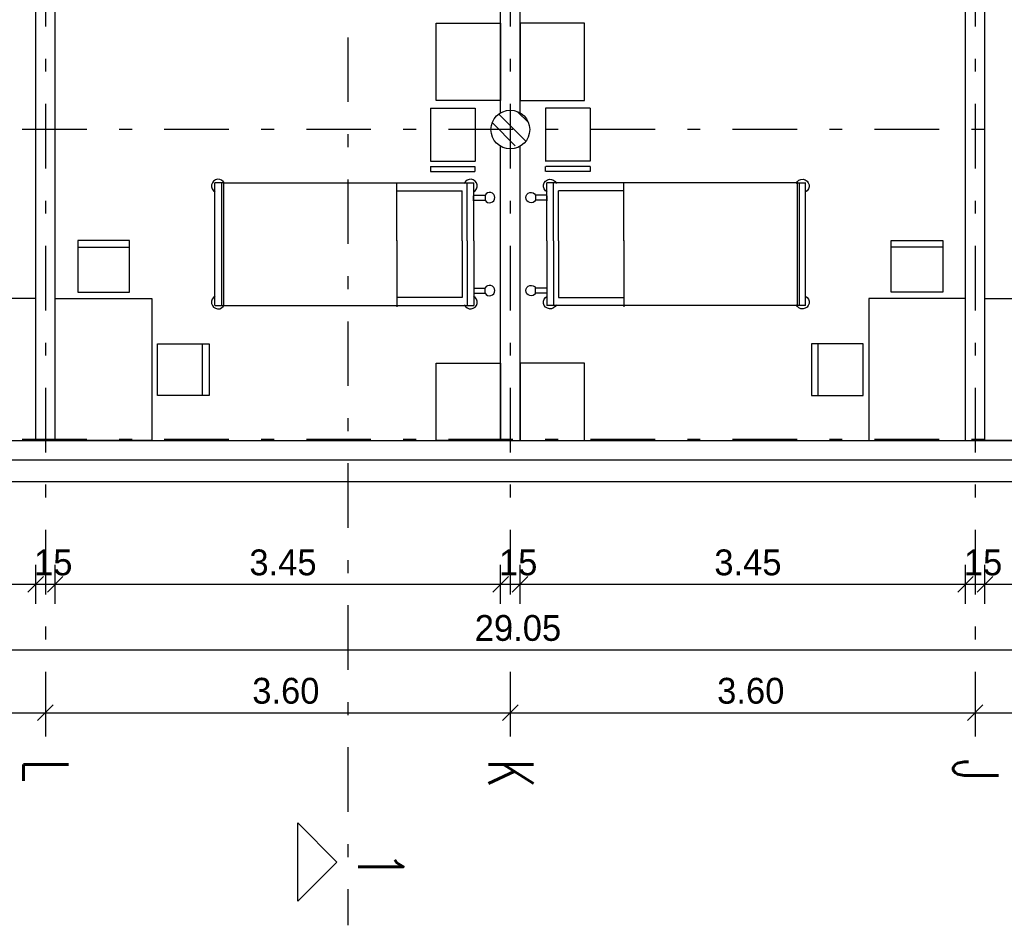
# Model space of a CAD drawing. Extents: x -1702.1 to -1638.5, y 1185.1 to 1220.8.
# Tile 12 of 50: x -1683.2 to -1675.6, y 1185.1 to 1192.2. Entities that reach past the tile are written whole.
import ezdxf

# ---------------------------------------------------------------- set-up
doc = ezdxf.new("R2010")
doc.units = 0
doc.header["$MEASUREMENT"] = 0
doc.linetypes.add('DASHDOT', pattern=[1, 0.5, -0.25, 0, -0.25])
doc.linetypes.add('HIDDEN', pattern=[0.375, 0.25, -0.125])
for name, color, linetype in [('13', 94, 'CONTINUOUS'), ('22', 140, 'CONTINUOUS'), ('3', 6, 'CONTINUOUS'), ('30', 132, 'CONTINUOUS'), ('40', 52, 'CONTINUOUS'), ('45', 132, 'CONTINUOUS'), ('49', 1, 'CONTINUOUS'), ('54', 253, 'CONTINUOUS'), ('55', 7, 'CONTINUOUS'), ('8', 1, 'CONTINUOUS')]:
    doc.layers.add(name, color=color, linetype=linetype)
doc.styles.add('ROMANS', font='ROMANS', dxfattribs={"height": 0.2})
doc.styles.get("Standard").update_dxf_attribs({"font": 'txt', "height": 0.2})

msp = doc.modelspace()

# ---------------------------------------------------------------- linework, layer by layer
at = {"layer": '13', "linetype": 'Continuous'}
for p, q in [((-1683.0516, 1188.89239, 0.0206), (-1683.0516, 1198.42739, 0.0206)), ((-1682.9016, 1188.89239, 0.0206), (-1682.9016, 1198.42739, 0.0206)), ((-1675.8516, 1188.89239, 0.0206), (-1675.8516, 1198.42739, 0.0206)), ((-1675.7016, 1188.89239, 0.0206), (-1675.7016, 1198.42739, 0.0206)), ((-1679.4516, 1191.43184, 0.0206), (-1679.4516, 1196.02739, 0.0206)), ((-1679.3016, 1191.43276, 0.0206), (-1679.3016, 1196.02739, 0.0206)), ((-1679.4516, 1188.89239, 0.0206), (-1679.4516, 1191.17267, 0.0206)), ((-1679.3016, 1188.89239, 0.0206), (-1679.3016, 1191.17359, 0.0206))]:
    msp.add_line(p, q, dxfattribs=at)
at = {"layer": '22', "linetype": 'Continuous'}
for p, q in [((-1692.8516, 1188.89239, 0.0206), (-1665.9016, 1188.89239, 0.0206)), ((-1692.8516, 1188.74239, 0.0206), (-1665.9016, 1188.74239, 0.0206))]:
    msp.add_line(p, q, dxfattribs=at)
at = {"layer": '3', "linetype": 'Continuous'}
msp.add_circle((-1679.3766, 1191.30239, 0.0206), 0.15, dxfattribs=at)
at = {"layer": '30', "linetype": 'Continuous'}
msp.add_line((-1664.6816, 1188.57239, 0.0206), (-1694.0616, 1188.57239, 0.0206), dxfattribs=at)
at = {"layer": '45', "linetype": 'Continuous'}
for p, q in [((-1679.99419, 1191.46863, 0.0206), (-1679.64991, 1191.46865, 0.0206)), ((-1679.99418, 1191.46863, 0.0206), (-1679.99417, 1191.05633, 0.0206)), ((-1679.6499, 1191.46865, 0.0206), (-1679.64989, 1191.05526, 0.0206)), ((-1679.1033, 1191.46865, 0.0206), (-1679.10331, 1191.05526, 0.0206)), ((-1678.75901, 1191.46863, 0.0206), (-1679.10329, 1191.46865, 0.0206)), ((-1678.75902, 1191.46863, 0.0206), (-1678.75903, 1191.05633, 0.0206)), ((-1679.99418, 1191.01706, 0.0206), (-1679.65204, 1191.01707, 0.0206)), ((-1679.99416, 1191.01706, 0.0206), (-1679.99418, 1190.97779, 0.0206)), ((-1679.99417, 1191.05633, 0.0206), (-1679.65205, 1191.05634, 0.0206)), ((-1679.64989, 1190.9778, 0.0206), (-1679.64989, 1191.0173, 0.0206)), ((-1679.10331, 1190.9778, 0.0206), (-1679.10331, 1191.0173, 0.0206)), ((-1678.75902, 1191.01706, 0.0206), (-1679.10116, 1191.01707, 0.0206)), ((-1678.75903, 1191.05633, 0.0206), (-1679.10115, 1191.05634, 0.0206)), ((-1678.75904, 1191.01706, 0.0206), (-1678.75902, 1190.97779, 0.0206)), ((-1679.99418, 1190.97779, 0.0206), (-1679.65204, 1190.9778, 0.0206)), ((-1678.75902, 1190.97779, 0.0206), (-1679.10116, 1190.9778, 0.0206)), ((-1681.5965, 1190.89004, 0.0206), (-1681.66381, 1190.89004, 0.0206)), ((-1681.66351, 1189.94004, 0.0206), (-1681.66351, 1190.89004, 0.0206)), ((-1681.61352, 1190.89004, 0.0206), (-1681.61352, 1189.94004, 0.0206)), ((-1681.59671, 1190.89618, 0.0206), (-1681.59671, 1189.93849, 0.0206)), ((-1681.5965, 1190.89004, 0.0206), (-1679.66019, 1190.89004, 0.0206)), ((-1680.25442, 1190.44161, 0.0206), (-1680.25442, 1190.89132, 0.0206)), ((-1679.71019, 1190.43991, 0.0206), (-1679.71019, 1190.89004, 0.0206)), ((-1679.66019, 1190.43991, 0.0206), (-1679.66019, 1190.89004, 0.0206)), ((-1679.09301, 1190.43991, 0.0206), (-1679.09301, 1190.89004, 0.0206)), ((-1677.1567, 1190.89004, 0.0206), (-1679.09301, 1190.89004, 0.0206)), ((-1679.04301, 1190.43991, 0.0206), (-1679.04301, 1190.89004, 0.0206)), ((-1678.49878, 1190.44161, 0.0206), (-1678.49878, 1190.89132, 0.0206)), ((-1677.1567, 1190.89004, 0.0206), (-1677.08939, 1190.89004, 0.0206)), ((-1677.15649, 1190.89618, 0.0206), (-1677.15649, 1189.93849, 0.0206)), ((-1677.13968, 1190.89004, 0.0206), (-1677.13968, 1189.94004, 0.0206)), ((-1677.08969, 1189.94004, 0.0206), (-1677.08969, 1190.89004, 0.0206)), ((-1680.25442, 1190.82812, 0.0206), (-1679.74884, 1190.82812, 0.0206)), ((-1680.25442, 1190.43911, 0.0206), (-1680.25442, 1190.82812, 0.0206)), ((-1679.74884, 1190.43961, 0.0206), (-1679.74884, 1190.82812, 0.0206)), ((-1679.66134, 1190.75034, 0.0206), (-1679.66134, 1190.78923, 0.0206)), ((-1679.6607, 1190.79437, 0.0206), (-1679.57238, 1190.79437, 0.0206)), ((-1679.57238, 1190.79414, 0.0206), (-1679.57238, 1190.75564, 0.0206)), ((-1679.0925, 1190.79437, 0.0206), (-1679.18082, 1190.79437, 0.0206)), ((-1679.18082, 1190.79414, 0.0206), (-1679.18082, 1190.75564, 0.0206)), ((-1679.09186, 1190.75034, 0.0206), (-1679.09186, 1190.78923, 0.0206)), ((-1678.49878, 1190.82812, 0.0206), (-1679.00436, 1190.82812, 0.0206)), ((-1679.00436, 1190.43961, 0.0206), (-1679.00436, 1190.82812, 0.0206)), ((-1678.49878, 1190.43911, 0.0206), (-1678.49878, 1190.82812, 0.0206)), ((-1679.6607, 1190.75548, 0.0206), (-1679.57238, 1190.75548, 0.0206)), ((-1679.0925, 1190.75548, 0.0206), (-1679.18082, 1190.75548, 0.0206)), ((-1682.7266, 1190.39239, 0.0206), (-1682.3266, 1190.39239, 0.0206)), ((-1680.25442, 1190.44161, 0.0206), (-1680.25442, 1190.39111, 0.0206)), ((-1680.25442, 1190.39111, 0.0206), (-1680.25442, 1190.00169, 0.0206)), ((-1680.25442, 1190.38911, 0.0206), (-1680.25442, 1189.92877, 0.0206)), ((-1679.74884, 1190.43961, 0.0206), (-1679.74884, 1190.39111, 0.0206)), ((-1679.74884, 1190.39111, 0.0206), (-1679.74884, 1190.00169, 0.0206)), ((-1679.71019, 1190.43991, 0.0206), (-1679.71019, 1190.38991, 0.0206)), ((-1679.71019, 1190.38991, 0.0206), (-1679.71019, 1189.94004, 0.0206)), ((-1679.66019, 1190.43991, 0.0206), (-1679.66019, 1190.38991, 0.0206)), ((-1679.66019, 1190.38991, 0.0206), (-1679.66019, 1189.94004, 0.0206)), ((-1679.09301, 1190.43991, 0.0206), (-1679.09301, 1190.38991, 0.0206)), ((-1679.09301, 1190.38991, 0.0206), (-1679.09301, 1189.94004, 0.0206)), ((-1679.04301, 1190.43991, 0.0206), (-1679.04301, 1190.38991, 0.0206)), ((-1679.04301, 1190.38991, 0.0206), (-1679.04301, 1189.94004, 0.0206)), ((-1679.00436, 1190.43961, 0.0206), (-1679.00436, 1190.39111, 0.0206)), ((-1679.00436, 1190.39111, 0.0206), (-1679.00436, 1190.00169, 0.0206)), ((-1678.49878, 1190.44161, 0.0206), (-1678.49878, 1190.39111, 0.0206)), ((-1678.49878, 1190.39111, 0.0206), (-1678.49878, 1190.00169, 0.0206)), ((-1678.49878, 1190.38911, 0.0206), (-1678.49878, 1189.92877, 0.0206)), ((-1676.0266, 1190.39239, 0.0206), (-1676.4266, 1190.39239, 0.0206)), ((-1679.6607, 1190.07461, 0.0206), (-1679.57238, 1190.07461, 0.0206)), ((-1679.57238, 1190.03595, 0.0206), (-1679.57238, 1190.07445, 0.0206)), ((-1679.0925, 1190.07461, 0.0206), (-1679.18082, 1190.07461, 0.0206)), ((-1679.18082, 1190.03595, 0.0206), (-1679.18082, 1190.07445, 0.0206)), ((-1679.74884, 1190.00169, 0.0206), (-1680.25442, 1190.00169, 0.0206)), ((-1679.6607, 1190.03572, 0.0206), (-1679.57238, 1190.03572, 0.0206)), ((-1679.0925, 1190.03572, 0.0206), (-1679.18082, 1190.03572, 0.0206)), ((-1679.00436, 1190.00169, 0.0206), (-1678.49878, 1190.00169, 0.0206)), ((-1681.6631, 1189.94004, 0.0206), (-1679.66019, 1189.94004, 0.0206)), ((-1677.0901, 1189.94004, 0.0206), (-1679.09301, 1189.94004, 0.0206)), ((-1681.75924, 1189.24167, 0.0206), (-1681.75924, 1189.64167, 0.0206)), ((-1676.99396, 1189.24167, 0.0206), (-1676.99396, 1189.64167, 0.0206))]:
    msp.add_line(p, q, dxfattribs=at)
at = {"layer": '45', "linetype": 'Continuous', "elevation": 0.0206}
for points in [[(-1679.9516, 1192.12739), (-1679.4516, 1192.12739), (-1679.4516, 1191.52739), (-1679.9516, 1191.52739)], [(-1678.8016, 1192.12739), (-1679.3016, 1192.12739), (-1679.3016, 1191.52739), (-1678.8016, 1191.52739)], [(-1682.7266, 1190.04239), (-1682.3266, 1190.04239), (-1682.3266, 1190.44239), (-1682.7266, 1190.44239)], [(-1676.0266, 1190.04239), (-1676.4266, 1190.04239), (-1676.4266, 1190.44239), (-1676.0266, 1190.44239)], [(-1683.8016, 1189.99239), (-1683.8016, 1188.89239), (-1683.0516, 1188.89239), (-1683.0516, 1189.99239)], [(-1682.1516, 1189.99239), (-1682.1516, 1188.89239), (-1682.9016, 1188.89239), (-1682.9016, 1189.99239)], [(-1676.6016, 1189.99239), (-1676.6016, 1188.89239), (-1675.8516, 1188.89239), (-1675.8516, 1189.99239)], [(-1674.9516, 1189.99239), (-1674.9516, 1188.89239), (-1675.7016, 1188.89239), (-1675.7016, 1189.99239)], [(-1682.10924, 1189.24167), (-1682.10924, 1189.64167), (-1681.70924, 1189.64167), (-1681.70924, 1189.24167)], [(-1676.64396, 1189.24167), (-1676.64396, 1189.64167), (-1677.04396, 1189.64167), (-1677.04396, 1189.24167)], [(-1679.9516, 1189.49239), (-1679.4516, 1189.49239), (-1679.4516, 1188.89239), (-1679.9516, 1188.89239)], [(-1678.8016, 1189.49239), (-1679.3016, 1189.49239), (-1679.3016, 1188.89239), (-1678.8016, 1188.89239)]]:
    msp.add_lwpolyline(points, close=True, dxfattribs=at)
at = {"layer": '45', "linetype": 'Continuous'}
for centre, radius, start, end in [((-1681.638514, 1190.865044, 0.0206), 0.052142, 22.6445972, 242.7775), ((-1679.685189, 1190.865047, 0.0206), 0.052142, 297.2226722, 157.355575), ((-1679.537378, 1190.775139, 0.0206), 0.040311, 209.7455528, 150.8032917), ((-1679.537377, 1190.054955, 0.0206), 0.040311, 209.1978472, 150.2555861), ((-1681.638513, 1189.965043, 0.0206), 0.052142, 117.2230556, 337.3559583), ((-1679.685188, 1189.965046, 0.0206), 0.052142, 202.6444361, 62.7773389)]:
    msp.add_arc(centre, radius, start, end, dxfattribs=at)
at = {"layer": '45', "linetype": 'Continuous', "extrusion": (0, 0, -1)}
for centre, radius, start, end in [((1679.068011, 1190.865047, -0.0206), 0.052142, 297.2226722, 157.355575), ((1677.114686, 1190.865044, -0.0206), 0.052142, 22.6445972, 242.7775), ((1679.215822, 1190.775139, -0.0206), 0.040311, 209.7455528, 150.8032917), ((1679.215823, 1190.054955, -0.0206), 0.040311, 209.1978472, 150.2555861), ((1679.068012, 1189.965046, -0.0206), 0.052142, 202.6444361, 62.7773389), ((1677.114687, 1189.965043, -0.0206), 0.052142, 117.2230556, 337.3559583)]:
    msp.add_arc(centre, radius, start, end, dxfattribs=at)
at = {"layer": '49', "linetype": 'Continuous'}
for p, q in [((-1681.02302, 1185.93005, 0.0206), (-1680.72002, 1185.62705, 0.0206)), ((-1681.02302, 1185.32406, 0.0206), (-1681.02302, 1185.93005, 0.0206)), ((-1680.72002, 1185.62705, 0.0206), (-1681.02302, 1185.32406, 0.0206))]:
    msp.add_line(p, q, dxfattribs=at)
at = {"layer": '54', "linetype": 'Continuous'}
msp.add_line((-1679.46554, 1191.421, -0.03279), (-1679.25748, 1191.21294, -0.03279), dxfattribs=at)
at = {"layer": '54', "linetype": 'HIDDEN'}
for p, q in [((-1679.31736, 1191.43804, -0.03279), (-1679.2386, 1191.35928, -0.03279)), ((-1679.51556, 1191.3534, -0.03279), (-1679.32554, 1191.16338, -0.03279))]:
    msp.add_line(p, q, dxfattribs=at)
at = {"layer": '55', "linetype": 'Continuous'}
for p, q in [((-1683.0516, 1187.6291, 0.01222), (-1683.0516, 1187.9291, 0.01222)), ((-1682.9016, 1187.6291, 0.01222), (-1682.9016, 1187.9291, 0.01222)), ((-1679.4516, 1187.6291, 0.01222), (-1679.4516, 1187.9291, 0.01222)), ((-1679.3016, 1187.6291, 0.01222), (-1679.3016, 1187.9291, 0.01222)), ((-1675.8516, 1187.6291, 0.01222), (-1675.8516, 1187.9291, 0.01222)), ((-1675.7016, 1187.6291, 0.01222), (-1675.7016, 1187.9291, 0.01222)), ((-1682.9916, 1187.8391, 0.01222), (-1683.1116, 1187.7191, 0.01222)), ((-1682.8416, 1187.8391, 0.01222), (-1682.9616, 1187.7191, 0.01222)), ((-1679.3916, 1187.8391, 0.01222), (-1679.5116, 1187.7191, 0.01222)), ((-1679.2416, 1187.8391, 0.01222), (-1679.3616, 1187.7191, 0.01222)), ((-1675.7916, 1187.8391, 0.01222), (-1675.9116, 1187.7191, 0.01222)), ((-1675.6416, 1187.8391, 0.01222), (-1675.7616, 1187.7191, 0.01222)), ((-1694.0016, 1187.7791, 0.01222), (-1643.1516, 1187.7791, 0.01222)), ((-1694.0016, 1187.27116, 0.01222), (-1643.1516, 1187.27116, 0.01222)), ((-1682.9766, 1186.93457), (-1682.9766, 1186.63457)), ((-1679.3766, 1186.93457), (-1679.3766, 1186.63457)), ((-1675.7766, 1186.93457), (-1675.7766, 1186.63457)), ((-1682.9166, 1186.84457), (-1683.0366, 1186.72457)), ((-1679.3166, 1186.84457), (-1679.4366, 1186.72457)), ((-1675.7166, 1186.84457), (-1675.8366, 1186.72457)), ((-1693.8766, 1186.78457), (-1643.2766, 1186.78457))]:
    msp.add_line(p, q, dxfattribs=at)
at = {"layer": '8', "linetype": 'DASHDOT'}
for p, q in [((-1680.63542, 1209.61648, 0.00236), (-1680.63542, 1185.13728, 0.00236)), ((-1682.9766, 1206.90123, 0.0206), (-1682.9766, 1186.5456, 0.0206)), ((-1679.3766, 1206.90123, 0.0206), (-1679.3766, 1186.5456, 0.0206)), ((-1675.7766, 1206.90123, 0.0206), (-1675.7766, 1186.5456, 0.0206)), ((-1641.95595, 1191.30239, 0.0206), (-1699.32107, 1191.30239, 0.0206)), ((-1641.95595, 1188.90239, 0.0206), (-1699.32107, 1188.90239, 0.0206))]:
    msp.add_line(p, q, dxfattribs=at)

# ---------------------------------------------------------------- texts
at = {"layer": '40', "linetype": 'Continuous'}
for s, p in [('15', (-1683.06479, 1187.8491, 0.01222)), ('3.45', (-1681.39707, 1187.8491, 0.01222)), ('15', (-1679.46479, 1187.8491, 0.01222)), ('3.45', (-1677.79707, 1187.8491, 0.01222)), ('15', (-1675.86479, 1187.8491, 0.01222)), ('29.05', (-1679.65219, 1187.34116, 0.01222)), ('3.60', (-1681.37502, 1186.85457)), ('3.60', (-1677.77502, 1186.85457))]:
    msp.add_text(s, height=0.2, dxfattribs=at).set_placement(p)
at = {"layer": '49', "linetype": 'Continuous', "style": 'ROMANS', "width": 0.699991}
for s, p in [('L', (-1683.14655, 1186.42402, 0.0206)), ('K', (-1679.54655, 1186.42402, 0.0206)), ('J', (-1675.94655, 1186.42402, 0.0206)), ('1', (-1680.5544, 1185.70658, 0.0206))]:
    msp.add_text(s, height=0.34999, rotation=270, dxfattribs=at).set_placement(p)

doc.saveas('drawing.dxf')
